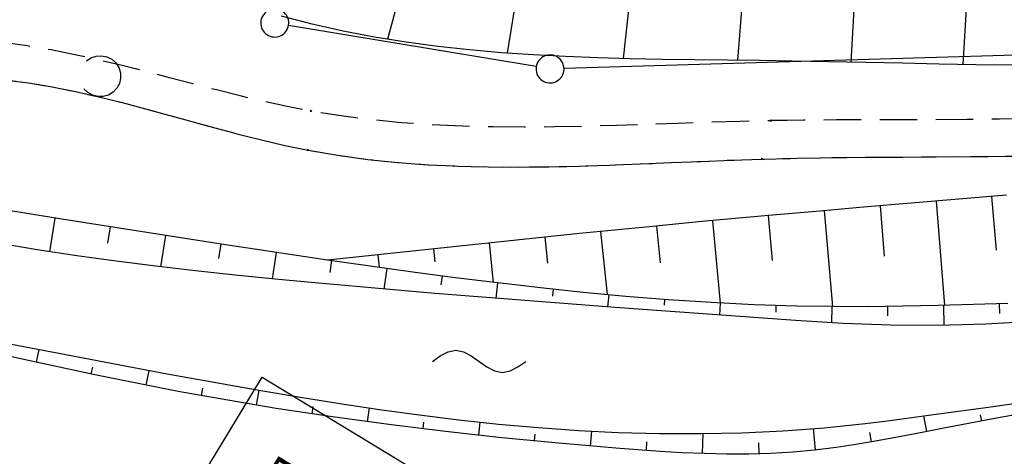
# Model space of a CAD drawing. Extents: x 509054 to 510017, y 459212 to 460305.
# Tile 57 of 63: x 509771 to 509824, y 460061 to 460085. Entities that reach past the tile are written whole.
import ezdxf

# ---------------------------------------------------------------- set-up
doc = ezdxf.new("R2010")
doc.units = 0
doc.header["$LTSCALE"] = 10
doc.header["$MEASUREMENT"] = 0
for name, pattern in [('AUSGEZOGEN', [0]), ('LT00', [0]), ('LT11', [0.3, 0.2, -0.1])]:
    doc.linetypes.add(name, pattern=pattern)
doc.layers.get('0').update_dxf_attribs({"linetype": 'LT00'})
for name, color, linetype in [('--WASSER_NUTZUNG', 180, 'Continuous'), ('BW_TEXT_B', 20, 'AUSGEZOGEN'), ('DFK_GZPKT', 250, 'LT00'), ('DFK_KATASTER', 250, 'LT00'), ('DFK_NUTZUNG', 250, 'LT00'), ('V109_BOESCH', 250, 'LT00'), ('V109_BOSCHUNG', 250, 'LT00'), ('V109_FELDWEG', 250, 'LT11'), ('V109_GRABEN', 250, 'LT00'), ('V110_BOESCH', 250, 'LT00'), ('V110_BOSCHUNG', 250, 'LT00'), ('V110_FELDWEG', 250, 'LT11'), ('V110_GRABEN', 250, 'LT00')]:
    doc.layers.add(name, color=color, linetype=linetype)
doc.styles.add('Beschrift', font='ARIAL.TTF')

# ---------------------------------------------------------------- blocks, each defined once
blk = doc.blocks.new('SYMB7010')
at = {"color": 0, "linetype": 'ByBlock'}
for points in [[(-0.031408, 0.499213), (-0.093728, 0.49134), (-0.15457, 0.475719), (-0.212975, 0.452595), (-0.268021, 0.422333), (-0.31884, 0.385411), (-0.36463, 0.342411), (-0.40467, 0.29401), (-0.438329, 0.240973), (-0.465074, 0.184136), (-0.484486, 0.124395), (-0.496256, 0.062692), (-0.5002, 0)], [(0.5002, 0), (0.496256, 0.062692), (0.484485, 0.124395), (0.465074, 0.184136), (0.438329, 0.240973), (0.40467, 0.29401), (0.36463, 0.342411), (0.31884, 0.385411), (0.268021, 0.422333), (0.212975, 0.452595), (0.15457, 0.475719), (0.093728, 0.49134), (0.031408, 0.499213), (-0.031408, 0.499213)], [(-0.5002, 0), (-0.496256, -0.062692), (-0.484486, -0.124395), (-0.465075, -0.184136), (-0.438329, -0.240973), (-0.404671, -0.29401), (-0.36463, -0.342411), (-0.31884, -0.385411), (-0.268021, -0.422333), (-0.212975, -0.452595), (-0.154571, -0.475719), (-0.093728, -0.49134), (-0.031408, -0.499213), (0.031408, -0.499213)], [(0.031408, -0.499213), (0.093728, -0.491341), (0.15457, -0.475719), (0.212975, -0.452595), (0.268021, -0.422333), (0.31884, -0.385411), (0.36463, -0.342411), (0.404671, -0.294011), (0.438329, -0.240974), (0.465075, -0.184136), (0.484486, -0.124395), (0.496256, -0.062692), (0.500201, 0)]]:
    blk.add_lwpolyline(points, dxfattribs=at)
blk = doc.blocks.new('SYMB7122')
at = {"color": 0, "linetype": 'ByBlock'}
for points in [[(-0.109975, -0.002365), (-0.106745, 0.026562), (-0.096041, 0.053629), (-0.078613, 0.076941), (-0.055681, 0.094866), (-0.028851, 0.106149), (0, 0.11)], [(0, 0.11), (0.028851, 0.106149), (0.055681, 0.094866), (0.078613, 0.076941), (0.096041, 0.053629), (0.106745, 0.026562), (0.109975, -0.002365)], [(-0.075234, -0.080249), (-0.093647, -0.057708), (-0.105504, -0.031126), (-0.109975, -0.002365)], [(0.109975, -0.002365), (0.105504, -0.031126), (0.093647, -0.057708), (0.075234, -0.080249)]]:
    blk.add_lwpolyline(points, dxfattribs=at)
blk = doc.blocks.new('SYMB7251')
at = {"color": 0, "linetype": 'ByBlock'}
for points in [[(-0.25, 0), (-0.208333, 0.028889), (-0.166667, 0.051111), (-0.125, 0.06), (-0.083333, 0.051111), (-0.041667, 0.028889), (0, 0)], [(0, 0), (0.041667, -0.028889), (0.083333, -0.051111), (0.125, -0.06), (0.166667, -0.051111), (0.208333, -0.028889), (0.25, 0)]]:
    blk.add_lwpolyline(points, dxfattribs=at)
blk = doc.blocks.new('SYMB0011')
at = {"color": 0, "linetype": 'ByBlock'}
for p, q in [((0.5, 0), (-0.5, 0)), ((0, 0.5), (0, -0.5))]:
    blk.add_line(p, q, dxfattribs=at)

msp = doc.modelspace()

# ---------------------------------------------------------------- linework, layer by layer
at = {"layer": 'DFK_KATASTER'}
for p, q in [((509798.78, 460082.333), (509785.51, 460084.546)), ((509852.931, 460083.778), (509800.27, 460082.232))]:
    msp.add_line(p, q, dxfattribs=at)
at = {"layer": 'V109_BOESCH'}
for points in [[(509824.313, 460082.411), (509822.348, 460082.437), (509820.38, 460082.473), (509818.409, 460082.515), (509816.436, 460082.559), (509814.459, 460082.6), (509812.479, 460082.635), (509810.748, 460082.658), (509809.015, 460082.678), (509807.281, 460082.698), (509805.548, 460082.723), (509803.815, 460082.758), (509802.085, 460082.806), (509800.359, 460082.873), (509798.636, 460082.964), (509796.919, 460083.081), (509795.207, 460083.231), (509793.503, 460083.416), (509791.807, 460083.643), (509790.121, 460083.915), (509788.444, 460084.236), (509786.778, 460084.612), (509785.125, 460085.046)], [(509823.981, 460075.445), (509821.431, 460075.228), (509818.88, 460075.013), (509816.329, 460074.799), (509813.778, 460074.581), (509811.228, 460074.357), (509807.85, 460074.047), (509804.474, 460073.722), (509801.099, 460073.386), (509797.724, 460073.041), (509794.35, 460072.688), (509790.977, 460072.331), (509787.604, 460071.972)]]:
    msp.add_lwpolyline(points, dxfattribs=at)
at = {"layer": 'V109_BOSCHUNG'}
for p, q in [((509793.084, 460092.199), (509790.817, 460083.797)), ((509798.523, 460091.116), (509797.224, 460083.058)), ((509804.269, 460090.357), (509803.433, 460082.767)), ((509810.114, 460089.806), (509809.574, 460082.672)), ((509816.033, 460089.442), (509815.647, 460082.576)), ((509822.037, 460089.131), (509821.638, 460082.449)), ((509823.186, 460075.377), (509823.429, 460072.505)), ((509817.218, 460074.874), (509817.436, 460072.179)), ((509820.207, 460075.125), (509820.659, 460069.539)), ((509772.986, 460074.222), (509772.704, 460072.416)), ((509811.219, 460074.356), (509811.433, 460071.947)), ((509814.219, 460074.619), (509814.655, 460069.478)), ((509775.949, 460073.751), (509775.811, 460072.868)), ((509805.227, 460073.795), (509805.419, 460071.83)), ((509808.222, 460074.081), (509808.632, 460069.669)), ((509778.913, 460073.285), (509778.651, 460071.607)), ((509799.239, 460073.197), (509799.387, 460071.81)), ((509802.231, 460073.5), (509802.577, 460070.118)), ((509781.878, 460072.827), (509781.756, 460072.049)), ((509793.271, 460072.574), (509793.347, 460071.868)), ((509796.255, 460072.888), (509796.48, 460070.773)), ((509784.84, 460072.379), (509784.628, 460070.967)), ((509790.288, 460072.258), (509790.36, 460071.578)), ((509787.804, 460071.943), (509787.714, 460071.314)), ((509790.77, 460071.521), (509790.619, 460070.419)), ((509793.74, 460071.119), (509793.678, 460070.642)), ((509796.713, 460070.745), (509796.612, 460069.921)), ((509799.689, 460070.406), (509799.65, 460070.046)), ((509802.67, 460070.109), (509802.607, 460069.459)), ((509805.653, 460069.861), (509805.629, 460069.549)), ((509808.64, 460069.668), (509808.604, 460069.02)), ((509811.629, 460069.539), (509811.616, 460069.172)), ((509814.619, 460069.479), (509814.606, 460068.602)), ((509817.61, 460069.483), (509817.612, 460068.986)), ((509820.599, 460069.538), (509820.624, 460068.48)), ((509823.586, 460069.63), (509823.609, 460069.101)), ((509771.999, 460066.497), (509772.146, 460067.177)), ((509774.936, 460065.869), (509775.013, 460066.241)), ((509777.881, 460065.271), (509778.035, 460066.061)), ((509780.836, 460064.71), (509780.907, 460065.117)), ((509783.796, 460064.195), (509783.926, 460065.004)), ((509786.765, 460063.728), (509786.822, 460064.12)), ((509789.74, 460063.306), (509789.839, 460064.054)), ((509819.709, 460062.783), (509819.553, 460063.618)), ((509822.656, 460063.346), (509822.592, 460063.688)), ((509792.72, 460062.926), (509792.763, 460063.285)), ((509795.705, 460062.585), (509795.78, 460063.292)), ((509798.692, 460062.281), (509798.728, 460062.645)), ((509801.685, 460062.01), (509801.753, 460062.805)), ((509807.699, 460061.605), (509807.729, 460062.676)), ((509813.756, 460061.798), (509813.633, 460062.944)), ((509816.75, 460062.233), (509816.667, 460062.733)), ((509804.684, 460061.771), (509804.715, 460062.232)), ((509810.733, 460061.588), (509810.712, 460062.174))]:
    msp.add_line(p, q, dxfattribs=at)
at = {"layer": 'V109_FELDWEG', "flags": 128}
for points in [[(509858.03, 460082.749), (509855.519, 460082.503), (509853.007, 460082.253), (509850.495, 460081.996), (509847.984, 460081.727), (509845.474, 460081.443), (509843.625, 460081.224), (509841.777, 460080.999), (509839.928, 460080.774), (509838.08, 460080.554), (509836.231, 460080.344), (509834.382, 460080.149), (509832.532, 460079.973), (509830.682, 460079.822), (509828.831, 460079.701), (509827.09, 460079.617), (509825.348, 460079.559), (509823.605, 460079.522), (509821.86, 460079.501), (509820.114, 460079.491), (509818.366, 460079.488), (509816.617, 460079.486), (509814.866, 460079.48), (509813.112, 460079.466), (509811.357, 460079.44), (509809.703, 460079.399), (509808.049, 460079.348), (509806.393, 460079.291), (509804.738, 460079.233), (509803.083, 460079.179), (509801.429, 460079.134), (509799.777, 460079.103), (509798.128, 460079.091), (509796.482, 460079.102), (509794.839, 460079.143), (509793.202, 460079.217), (509791.569, 460079.33), (509789.942, 460079.487), (509788.322, 460079.692), (509786.709, 460079.951), (509785.439, 460080.196), (509784.173, 460080.471), (509782.91, 460080.769), (509781.648, 460081.085), (509780.387, 460081.411), (509779.127, 460081.741), (509777.864, 460082.069), (509776.6, 460082.388), (509775.333, 460082.691), (509774.061, 460082.973), (509772.784, 460083.226), (509771.5, 460083.444), (509770.209, 460083.621), (509768.91, 460083.75), (509767.602, 460083.824), (509766.283, 460083.837), (509765.162, 460083.796), (509764.039, 460083.706), (509762.92, 460083.564), (509761.811, 460083.368), (509760.718, 460083.118), (509759.646, 460082.811), (509758.602, 460082.446), (509757.591, 460082.021), (509756.62, 460081.534), (509755.695, 460080.983), (509754.761, 460080.325), (509753.882, 460079.598), (509753.052, 460078.809), (509752.267, 460077.965), (509751.523, 460077.071), (509750.814, 460076.135), (509750.136, 460075.162), (509749.484, 460074.159), (509748.854, 460073.131), (509748.24, 460072.086), (509747.64, 460071.029), (509747.047, 460069.967), (509746.457, 460068.906), (509745.865, 460067.853), (509744.995, 460066.343), (509744.113, 460064.858), (509743.221, 460063.393), (509742.322, 460061.946), (509741.416, 460060.512), (509740.506, 460059.087), (509739.593, 460057.667), (509738.679, 460056.248), (509737.766, 460054.826), (509736.306, 460052.534), (509734.852, 460050.228), (509733.403, 460047.91), (509732.082, 460045.785)], [(509733.937, 460044.659), (509735.311, 460046.781), (509736.733, 460048.971), (509738.152, 460051.157), (509739.564, 460053.337), (509740.607, 460054.956), (509741.644, 460056.576), (509742.673, 460058.203), (509743.692, 460059.84), (509744.702, 460061.492), (509745.7, 460063.164), (509746.687, 460064.859), (509747.66, 460066.582), (509748.232, 460067.621), (509748.805, 460068.665), (509749.383, 460069.708), (509749.97, 460070.743), (509750.573, 460071.765), (509751.196, 460072.766), (509751.843, 460073.741), (509752.521, 460074.683), (509753.234, 460075.585), (509753.987, 460076.443), (509754.786, 460077.248), (509755.634, 460077.995), (509756.538, 460078.677), (509757.501, 460079.29), (509758.516, 460079.833), (509759.576, 460080.308), (509760.674, 460080.714), (509761.802, 460081.053), (509762.953, 460081.327), (509764.118, 460081.536), (509765.291, 460081.681), (509766.463, 460081.763), (509767.754, 460081.784), (509769.035, 460081.735), (509770.309, 460081.626), (509771.576, 460081.462), (509772.837, 460081.251), (509774.092, 460080.999), (509775.343, 460080.716), (509776.591, 460080.406), (509777.836, 460080.078), (509779.079, 460079.738), (509780.322, 460079.394), (509781.565, 460079.053), (509782.808, 460078.722), (509784.054, 460078.408), (509785.302, 460078.118), (509786.554, 460077.86), (509788.148, 460077.585), (509789.749, 460077.368), (509791.356, 460077.202), (509792.968, 460077.082), (509794.585, 460077.004), (509796.207, 460076.963), (509797.832, 460076.953), (509799.46, 460076.969), (509801.09, 460077.005), (509802.722, 460077.058), (509804.355, 460077.121), (509805.988, 460077.191), (509807.622, 460077.26), (509809.254, 460077.325), (509810.885, 460077.38), (509812.755, 460077.427), (509814.622, 460077.458), (509816.488, 460077.478), (509818.351, 460077.492), (509820.212, 460077.504), (509822.073, 460077.518), (509823.932, 460077.538), (509825.79, 460077.569), (509827.648, 460077.616), (509829.505, 460077.682), (509831.527, 460077.779), (509833.548, 460077.902), (509835.569, 460078.045), (509837.59, 460078.206), (509839.61, 460078.38), (509841.63, 460078.565), (509843.65, 460078.755), (509845.669, 460078.949), (509850.015, 460079.363), (509854.359, 460079.773), (509858.701, 460080.182)]]:
    msp.add_lwpolyline(points, dxfattribs=at)
at = {"layer": 'V109_GRABEN'}
for points in [[(509824.049, 460069.647), (509822.21, 460069.583), (509820.316, 460069.531), (509818.424, 460069.493), (509816.533, 460069.475), (509814.644, 460069.478), (509812.755, 460069.508), (509810.461, 460069.581), (509808.168, 460069.694), (509805.877, 460069.844), (509803.587, 460070.027), (509801.298, 460070.24), (509799.011, 460070.48), (509796.726, 460070.744), (509794.442, 460071.028), (509792.161, 460071.329), (509789.881, 460071.645), (509787.604, 460071.972), (509784.749, 460072.392), (509781.897, 460072.824), (509779.048, 460073.264), (509776.2, 460073.711), (509773.354, 460074.163), (509770.508, 460074.619)], [(509825.415, 460068.676), (509822.869, 460068.539), (509820.32, 460068.475), (509817.77, 460068.486), (509815.222, 460068.57), (509812.677, 460068.728), (509809.457, 460068.958), (509806.236, 460069.191), (509803.016, 460069.429), (509799.796, 460069.672), (509796.576, 460069.924), (509793.355, 460070.186), (509790.135, 460070.461), (509786.915, 460070.751), (509784.783, 460070.952), (509782.653, 460071.165), (509780.524, 460071.392), (509778.397, 460071.637), (509776.274, 460071.905), (509774.156, 460072.198), (509772.042, 460072.52), (509769.935, 460072.876)], [(509770.288, 460067.537), (509773.19, 460066.975), (509776.095, 460066.423), (509779.003, 460065.882), (509781.914, 460065.356), (509784.028, 460064.987), (509786.144, 460064.631), (509788.263, 460064.292), (509790.384, 460063.974), (509792.509, 460063.682), (509794.637, 460063.419), (509796.767, 460063.189), (509798.901, 460062.997), (509801.039, 460062.845), (509803.179, 460062.739), (509805.387, 460062.68), (509807.598, 460062.674), (509809.807, 460062.724), (509812.015, 460062.829), (509814.218, 460062.992), (509816.415, 460063.213), (509817.464, 460063.34), (509818.512, 460063.476), (509819.559, 460063.619), (509820.606, 460063.765), (509822.878, 460064.078), (509825.152, 460064.388)], [(509826.688, 460064.08), (509823.653, 460063.531), (509820.619, 460062.959), (509819.468, 460062.736), (509818.318, 460062.516), (509817.166, 460062.306), (509816.013, 460062.11), (509814.858, 460061.937), (509813.701, 460061.792), (509812.542, 460061.682), (509811.36, 460061.61), (509810.175, 460061.575), (509808.989, 460061.574), (509807.8, 460061.601), (509806.611, 460061.652), (509805.421, 460061.721), (509804.231, 460061.805), (509803.041, 460061.897), (509799.991, 460062.159), (509796.947, 460062.454), (509793.911, 460062.785), (509790.883, 460063.155), (509787.862, 460063.567), (509784.849, 460064.024), (509781.844, 460064.529), (509779.601, 460064.938), (509777.363, 460065.373), (509775.127, 460065.829), (509772.895, 460066.302), (509770.665, 460066.79)]]:
    msp.add_lwpolyline(points, dxfattribs=at)
at = {"layer": 'V110_BOESCH'}
for points in [[(509824.313, 460082.411), (509822.348, 460082.437), (509820.38, 460082.473), (509818.409, 460082.515), (509816.436, 460082.559), (509814.459, 460082.6), (509812.479, 460082.635), (509810.748, 460082.658), (509809.015, 460082.678), (509807.281, 460082.698), (509805.548, 460082.723), (509803.816, 460082.758), (509802.086, 460082.806), (509800.359, 460082.873), (509798.636, 460082.964), (509796.919, 460083.081), (509795.207, 460083.231), (509793.503, 460083.416), (509791.807, 460083.643), (509790.121, 460083.915), (509788.444, 460084.236), (509786.778, 460084.612), (509785.125, 460085.046)], [(509823.981, 460075.445), (509821.431, 460075.228), (509818.88, 460075.013), (509816.329, 460074.799), (509813.778, 460074.581), (509811.228, 460074.357), (509807.851, 460074.047), (509804.474, 460073.722), (509801.099, 460073.386), (509797.724, 460073.041), (509794.35, 460072.688), (509790.977, 460072.331), (509787.604, 460071.971)]]:
    msp.add_lwpolyline(points, dxfattribs=at)
at = {"layer": 'V110_BOSCHUNG'}
for p, q in [((509793.084, 460092.199), (509790.817, 460083.797)), ((509798.523, 460091.116), (509797.224, 460083.058)), ((509804.27, 460090.357), (509803.433, 460082.767)), ((509810.114, 460089.806), (509809.574, 460082.672)), ((509816.033, 460089.442), (509815.647, 460082.576)), ((509822.037, 460089.13), (509821.638, 460082.449)), ((509823.186, 460075.377), (509823.429, 460072.505)), ((509817.218, 460074.874), (509817.436, 460072.179)), ((509820.208, 460075.125), (509820.659, 460069.539)), ((509772.987, 460074.222), (509772.704, 460072.416)), ((509811.219, 460074.356), (509811.434, 460071.947)), ((509814.219, 460074.619), (509814.655, 460069.478)), ((509775.949, 460073.751), (509775.811, 460072.868)), ((509805.227, 460073.795), (509805.419, 460071.83)), ((509808.222, 460074.081), (509808.632, 460069.669)), ((509778.913, 460073.285), (509778.651, 460071.607)), ((509799.239, 460073.197), (509799.387, 460071.81)), ((509802.231, 460073.5), (509802.577, 460070.118)), ((509781.878, 460072.827), (509781.756, 460072.049)), ((509793.271, 460072.574), (509793.347, 460071.868)), ((509796.255, 460072.888), (509796.481, 460070.773)), ((509784.84, 460072.379), (509784.628, 460070.967)), ((509790.288, 460072.258), (509790.36, 460071.578)), ((509787.804, 460071.943), (509787.714, 460071.314)), ((509790.77, 460071.521), (509790.619, 460070.419)), ((509793.74, 460071.119), (509793.678, 460070.642)), ((509796.713, 460070.745), (509796.612, 460069.921)), ((509799.689, 460070.406), (509799.65, 460070.046)), ((509802.67, 460070.109), (509802.607, 460069.459)), ((509805.653, 460069.861), (509805.629, 460069.549)), ((509808.64, 460069.668), (509808.604, 460069.02)), ((509811.629, 460069.539), (509811.616, 460069.172)), ((509814.62, 460069.479), (509814.606, 460068.602)), ((509817.61, 460069.483), (509817.612, 460068.986)), ((509820.599, 460069.538), (509820.624, 460068.48)), ((509823.586, 460069.63), (509823.609, 460069.101)), ((509771.999, 460066.497), (509772.146, 460067.177)), ((509774.936, 460065.869), (509775.013, 460066.241)), ((509777.881, 460065.271), (509778.035, 460066.061)), ((509780.836, 460064.71), (509780.907, 460065.117)), ((509783.796, 460064.195), (509783.926, 460065.004)), ((509786.765, 460063.728), (509786.822, 460064.12)), ((509789.74, 460063.306), (509789.839, 460064.054)), ((509819.709, 460062.783), (509819.553, 460063.618)), ((509822.656, 460063.346), (509822.592, 460063.688)), ((509792.72, 460062.926), (509792.763, 460063.285)), ((509795.705, 460062.585), (509795.78, 460063.292)), ((509798.692, 460062.281), (509798.728, 460062.645)), ((509801.685, 460062.01), (509801.753, 460062.805)), ((509807.699, 460061.605), (509807.729, 460062.676)), ((509813.756, 460061.798), (509813.633, 460062.944)), ((509816.75, 460062.233), (509816.667, 460062.733)), ((509804.684, 460061.771), (509804.715, 460062.231)), ((509810.733, 460061.588), (509810.712, 460062.174))]:
    msp.add_line(p, q, dxfattribs=at)
at = {"layer": 'V110_FELDWEG', "flags": 128}
for points in [[(509858.031, 460082.749), (509855.519, 460082.503), (509853.007, 460082.253), (509850.495, 460081.996), (509847.984, 460081.727), (509845.474, 460081.443), (509843.625, 460081.224), (509841.777, 460080.999), (509839.928, 460080.774), (509838.08, 460080.554), (509836.231, 460080.344), (509834.382, 460080.149), (509832.532, 460079.973), (509830.682, 460079.822), (509828.831, 460079.701), (509827.09, 460079.617), (509825.348, 460079.559), (509823.605, 460079.522), (509821.86, 460079.501), (509820.114, 460079.491), (509818.366, 460079.488), (509816.617, 460079.486), (509814.866, 460079.48), (509813.112, 460079.466), (509811.357, 460079.439), (509809.703, 460079.399), (509808.049, 460079.348), (509806.393, 460079.291), (509804.738, 460079.233), (509803.083, 460079.179), (509801.429, 460079.134), (509799.777, 460079.103), (509798.128, 460079.091), (509796.482, 460079.102), (509794.84, 460079.143), (509793.202, 460079.217), (509791.569, 460079.33), (509789.942, 460079.487), (509788.322, 460079.692), (509786.709, 460079.951), (509785.439, 460080.196), (509784.173, 460080.471), (509782.91, 460080.769), (509781.648, 460081.085), (509780.387, 460081.411), (509779.127, 460081.741), (509777.864, 460082.069), (509776.6, 460082.388), (509775.333, 460082.691), (509774.061, 460082.973), (509772.784, 460083.226), (509771.5, 460083.444), (509770.209, 460083.621), (509768.91, 460083.75), (509767.602, 460083.824), (509766.283, 460083.837), (509765.162, 460083.796), (509764.039, 460083.706), (509762.92, 460083.564), (509761.811, 460083.368), (509760.718, 460083.118), (509759.646, 460082.811), (509758.602, 460082.446), (509757.591, 460082.021), (509756.62, 460081.534), (509755.695, 460080.983), (509754.762, 460080.325), (509753.882, 460079.598), (509753.052, 460078.809), (509752.267, 460077.965), (509751.523, 460077.071), (509750.814, 460076.135), (509750.136, 460075.162), (509749.484, 460074.159), (509748.854, 460073.131), (509748.241, 460072.086), (509747.64, 460071.029), (509747.047, 460069.967), (509746.457, 460068.906), (509745.865, 460067.853), (509744.995, 460066.343), (509744.113, 460064.858), (509743.221, 460063.393), (509742.322, 460061.946), (509741.416, 460060.512), (509740.506, 460059.087), (509739.593, 460057.667), (509738.679, 460056.248), (509737.766, 460054.826), (509736.306, 460052.534), (509734.852, 460050.228), (509733.403, 460047.91), (509731.958, 460045.585), (509730.516, 460043.255), (509729.077, 460040.923), (509727.214, 460037.904), (509725.353, 460034.887), (509723.491, 460031.874), (509721.625, 460028.866), (509719.754, 460025.862), (509717.875, 460022.864), (509715.986, 460019.871), (509714.086, 460016.885), (509712.727, 460014.765), (509711.364, 460012.648), (509709.999, 460010.531), (509708.636, 460008.413), (509707.277, 460006.291), (509705.926, 460004.166), (509704.584, 460002.034), (509703.256, 459999.895), (509701.943, 459997.747), (509700.649, 459995.589), (509699.376, 459993.418), (509698.128, 459991.234), (509696.957, 459989.129), (509695.809, 459987.012), (509694.68, 459984.884), (509693.567, 459982.748), (509692.467, 459980.603), (509691.377, 459978.454), (509690.294, 459976.3), (509689.215, 459974.143), (509688.138, 459971.986), (509687.059, 459969.829), (509685.976, 459967.675), (509684.884, 459965.526), (509683.094, 459962.053), (509681.279, 459958.595), (509679.439, 459955.15), (509677.578, 459951.716), (509675.697, 459948.294), (509673.798, 459944.881), (509671.883, 459941.477), (509669.954, 459938.081), (509668.014, 459934.691), (509666.063, 459931.306), (509664.105, 459927.926), (509662.141, 459924.549), (509660.172, 459921.175), (509658.202, 459917.802), (509656.233, 459914.428), (509653.041, 459908.955), (509649.855, 459903.48), (509646.673, 459898.004), (509643.493, 459892.525), (509640.317, 459887.046), (509637.141, 459881.566), (509633.967, 459876.085), (509619.14, 459850.612), (509618.753, 459849.638), (509618.374, 459848.666), (509618.009, 459847.7), (509617.667, 459846.741), (509617.356, 459845.791), (509617.082, 459844.854), (509616.853, 459843.932), (509616.677, 459843.027), (509616.561, 459842.142), (509616.513, 459841.278), (509616.54, 459840.44), (509616.65, 459839.628), (509616.85, 459838.846), (509617.173, 459838.039), (509617.6, 459837.268), (509618.123, 459836.53), (509618.734, 459835.824), (509619.422, 459835.148), (509620.18, 459834.501), (509620.999, 459833.881), (509621.87, 459833.285), (509622.784, 459832.714), (509623.732, 459832.163), (509624.705, 459831.633), (509625.695, 459831.121), (509626.693, 459830.626), (509627.69, 459830.146), (509629.388, 459829.348), (509631.059, 459828.587), (509632.705, 459827.856), (509634.329, 459827.154), (509635.932, 459826.476), (509637.518, 459825.818), (509639.088, 459825.178), (509640.645, 459824.55), (509642.191, 459823.932), (509643.727, 459823.319), (509645.257, 459822.709), (509646.782, 459822.097), (509648.306, 459821.479), (509649.829, 459820.853), (509651.354, 459820.213), (509653.414, 459819.328), (509655.481, 459818.417), (509657.557, 459817.485), (509659.639, 459816.535), (509661.729, 459815.572), (509663.825, 459814.6), (509665.928, 459813.623), (509668.037, 459812.645), (509670.151, 459811.67), (509672.272, 459810.703), (509674.398, 459809.747), (509676.528, 459808.808), (509679.373, 459807.587), (509682.227, 459806.404), (509685.091, 459805.262), (509687.965, 459804.164), (509690.849, 459803.111), (509693.745, 459802.107), (509696.654, 459801.154), (509699.574, 459800.255), (509702.508, 459799.413), (509705.456, 459798.63), (509707.632, 459798.093), (509709.815, 459797.585), (509712.005, 459797.104), (509714.2, 459796.646), (509716.401, 459796.207), (509718.607, 459795.784), (509720.818, 459795.373), (509723.031, 459794.97), (509725.248, 459794.573), (509727.468, 459794.177), (509729.689, 459793.78), (509731.912, 459793.377), (509734.135, 459792.965), (509736.359, 459792.54), (509738.582, 459792.099), (509740.805, 459791.639), (509743.025, 459791.155), (509745.244, 459790.645), (509746.946, 459790.234), (509748.647, 459789.81), (509750.346, 459789.379), (509752.044, 459788.945), (509753.742, 459788.513), (509755.439, 459788.088), (509757.136, 459787.676), (509758.833, 459787.281), (509760.53, 459786.909), (509762.228, 459786.564), (509763.926, 459786.252), (509765.625, 459785.977), (509767.325, 459785.745), (509769.027, 459785.561), (509770.729, 459785.429), (509772.434, 459785.355), (509774.184, 459785.342), (509775.936, 459785.392), (509777.689, 459785.498), (509779.443, 459785.657), (509781.198, 459785.864), (509782.953, 459786.114), (509784.708, 459786.404), (509786.463, 459786.728), (509788.217, 459787.083), (509789.97, 459787.463), (509791.722, 459787.865), (509793.472, 459788.283), (509795.221, 459788.714), (509796.967, 459789.152), (509798.71, 459789.594), (509800.45, 459790.034), (509803.329, 459790.755), (509806.199, 459791.461), (509809.063, 459792.157), (509811.922, 459792.844), (509814.777, 459793.525), (509817.629, 459794.201), (509820.48, 459794.875)], [(509819.991, 459797.379), (509817.162, 459796.603), (509814.33, 459795.827), (509811.495, 459795.053), (509808.654, 459794.28), (509805.804, 459793.511), (509802.945, 459792.744), (509800.074, 459791.981), (509798.267, 459791.506), (509796.455, 459791.037), (509794.638, 459790.578), (509792.818, 459790.135), (509790.994, 459789.712), (509789.168, 459789.313), (509787.339, 459788.943), (509785.509, 459788.606), (509783.678, 459788.306), (509781.846, 459788.049), (509780.015, 459787.839), (509778.184, 459787.681), (509776.354, 459787.578), (509774.526, 459787.535), (509772.7, 459787.557), (509771.013, 459787.638), (509769.327, 459787.773), (509767.644, 459787.958), (509765.962, 459788.189), (509764.282, 459788.46), (509762.603, 459788.766), (509760.925, 459789.103), (509759.247, 459789.466), (509757.57, 459789.851), (509755.893, 459790.252), (509754.216, 459790.665), (509752.538, 459791.085), (509750.86, 459791.508), (509749.181, 459791.927), (509747.501, 459792.34), (509745.82, 459792.741), (509743.49, 459793.27), (509741.158, 459793.771), (509738.824, 459794.248), (509736.488, 459794.704), (509734.153, 459795.145), (509731.817, 459795.573), (509729.483, 459795.993), (509727.15, 459796.409), (509724.819, 459796.825), (509722.492, 459797.245), (509720.167, 459797.672), (509717.847, 459798.111), (509715.532, 459798.566), (509713.223, 459799.04), (509710.919, 459799.538), (509708.623, 459800.064), (509706.333, 459800.621), (509703.07, 459801.479), (509699.822, 459802.408), (509696.59, 459803.405), (509693.374, 459804.467), (509690.173, 459805.592), (509686.986, 459806.777), (509683.814, 459808.02), (509680.655, 459809.318), (509677.509, 459810.669), (509675.533, 459811.546), (509673.562, 459812.439), (509671.596, 459813.344), (509669.636, 459814.258), (509667.68, 459815.177), (509665.73, 459816.096), (509663.786, 459817.012), (509661.846, 459817.921), (509659.912, 459818.819), (509657.984, 459819.703), (509656.06, 459820.569), (509654.143, 459821.412), (509652.231, 459822.229), (509650.718, 459822.857), (509649.207, 459823.471), (509647.695, 459824.073), (509646.18, 459824.67), (509644.66, 459825.263), (509643.134, 459825.859), (509641.598, 459826.46), (509640.051, 459827.07), (509638.491, 459827.695), (509636.916, 459828.338), (509635.323, 459829.002), (509633.71, 459829.693), (509632.076, 459830.414), (509630.419, 459831.169), (509628.735, 459831.963), (509627.786, 459832.424), (509626.837, 459832.9), (509625.898, 459833.392), (509624.979, 459833.902), (509624.088, 459834.433), (509623.234, 459834.985), (509622.428, 459835.561), (509621.679, 459836.161), (509620.995, 459836.789), (509620.386, 459837.445), (509619.861, 459838.13), (509619.43, 459838.848), (509619.102, 459839.599), (509618.887, 459840.366), (509618.772, 459841.163), (509618.749, 459841.988), (509618.811, 459842.837), (509618.95, 459843.707), (509619.159, 459844.596), (509619.431, 459845.5), (509619.758, 459846.415), (509620.132, 459847.34), (509620.547, 459848.271), (509620.995, 459849.204), (509621.468, 459850.137), (509621.958, 459851.067), (509622.46, 459851.991), (509622.965, 459852.905), (509623.951, 459854.674), (509624.921, 459856.397), (509625.878, 459858.08), (509626.821, 459859.727), (509627.753, 459861.34), (509628.674, 459862.924), (509629.587, 459864.484), (509630.491, 459866.022), (509631.389, 459867.544), (509632.282, 459869.052), (509633.171, 459870.552), (509634.057, 459872.046), (509634.942, 459873.54), (509635.826, 459875.036), (509636.712, 459876.539), (509638.201, 459879.082), (509639.697, 459881.653), (509641.199, 459884.249), (509642.707, 459886.866), (509644.22, 459889.503), (509645.738, 459892.157), (509647.261, 459894.824), (509648.788, 459897.501), (509650.319, 459900.187), (509651.853, 459902.878), (509653.391, 459905.57), (509654.932, 459908.263), (509656.476, 459910.952), (509658.022, 459913.634), (509659.874, 459916.834), (509661.728, 459920.023), (509663.581, 459923.203), (509665.432, 459926.375), (509667.278, 459929.542), (509669.119, 459932.706), (509670.952, 459935.869), (509672.775, 459939.031), (509674.588, 459942.197), (509676.387, 459945.366), (509678.171, 459948.542), (509679.94, 459951.726), (509681.69, 459954.92), (509683.419, 459958.126), (509685.128, 459961.347), (509686.812, 459964.583), (509687.914, 459966.734), (509689.008, 459968.891), (509690.097, 459971.053), (509691.184, 459973.216), (509692.272, 459975.381), (509693.363, 459977.543), (509694.461, 459979.703), (509695.569, 459981.857), (509696.69, 459984.005), (509697.826, 459986.144), (509698.982, 459988.272), (509700.158, 459990.388), (509701.39, 459992.542), (509702.644, 459994.684), (509703.918, 459996.813), (509705.21, 459998.933), (509706.517, 460001.044), (509707.835, 460003.148), (509709.162, 460005.246), (509710.494, 460007.341), (509711.83, 460009.434), (509713.166, 460011.527), (509714.5, 460013.62), (509715.828, 460015.717), (509717.361, 460018.156), (509718.885, 460020.6), (509720.402, 460023.048), (509721.916, 460025.498), (509723.429, 460027.949), (509724.943, 460030.401), (509726.461, 460032.851), (509727.985, 460035.298), (509729.518, 460037.742), (509731.063, 460040.182), (509732.472, 460042.386), (509733.89, 460044.586), (509735.311, 460046.781), (509736.733, 460048.971), (509738.152, 460051.157), (509739.564, 460053.337), (509740.608, 460054.956), (509741.644, 460056.576), (509742.673, 460058.203), (509743.692, 460059.84), (509744.702, 460061.492), (509745.7, 460063.164), (509746.687, 460064.859), (509747.66, 460066.582), (509748.232, 460067.621), (509748.805, 460068.665), (509749.383, 460069.708), (509749.97, 460070.743), (509750.573, 460071.765), (509751.196, 460072.766), (509751.844, 460073.741), (509752.521, 460074.683), (509753.234, 460075.585), (509753.987, 460076.443), (509754.786, 460077.248), (509755.634, 460077.995), (509756.538, 460078.677), (509757.501, 460079.29), (509758.516, 460079.833), (509759.576, 460080.308), (509760.674, 460080.714), (509761.803, 460081.053), (509762.953, 460081.327), (509764.118, 460081.536), (509765.291, 460081.681), (509766.463, 460081.763), (509767.754, 460081.784), (509769.035, 460081.735), (509770.309, 460081.626), (509771.576, 460081.462), (509772.837, 460081.251), (509774.092, 460080.999), (509775.343, 460080.716), (509776.591, 460080.406), (509777.836, 460080.078), (509779.079, 460079.738), (509780.322, 460079.394), (509781.565, 460079.053), (509782.808, 460078.722), (509784.054, 460078.408), (509785.302, 460078.118), (509786.554, 460077.86), (509788.148, 460077.585), (509789.749, 460077.368), (509791.356, 460077.202), (509792.968, 460077.082), (509794.585, 460077.004), (509796.207, 460076.963), (509797.832, 460076.953), (509799.46, 460076.968), (509801.09, 460077.005), (509802.722, 460077.058), (509804.355, 460077.121), (509805.988, 460077.19), (509807.622, 460077.26), (509809.254, 460077.325), (509810.885, 460077.38), (509812.755, 460077.427), (509814.622, 460077.458), (509816.488, 460077.478), (509818.351, 460077.492), (509820.213, 460077.504), (509822.073, 460077.518), (509823.932, 460077.538), (509825.79, 460077.569), (509827.648, 460077.616), (509829.505, 460077.682), (509831.527, 460077.779), (509833.548, 460077.902), (509835.569, 460078.045), (509837.59, 460078.206), (509839.61, 460078.38), (509841.631, 460078.565), (509843.65, 460078.755), (509845.669, 460078.949), (509850.015, 460079.363), (509854.359, 460079.773), (509858.701, 460080.182)]]:
    msp.add_lwpolyline(points, dxfattribs=at)
at = {"layer": 'V110_GRABEN'}
for points in [[(509824.049, 460069.647), (509822.21, 460069.583), (509820.316, 460069.531), (509818.424, 460069.493), (509816.533, 460069.475), (509814.644, 460069.478), (509812.755, 460069.508), (509810.461, 460069.581), (509808.168, 460069.694), (509805.877, 460069.844), (509803.587, 460070.027), (509801.298, 460070.24), (509799.011, 460070.48), (509796.726, 460070.744), (509794.442, 460071.028), (509792.161, 460071.329), (509789.881, 460071.645), (509787.604, 460071.971), (509784.749, 460072.392), (509781.897, 460072.824), (509779.048, 460073.264), (509776.2, 460073.711), (509773.354, 460074.163), (509770.508, 460074.619)], [(509825.415, 460068.676), (509822.869, 460068.539), (509820.32, 460068.475), (509817.77, 460068.486), (509815.222, 460068.57), (509812.677, 460068.728), (509809.457, 460068.958), (509806.236, 460069.191), (509803.016, 460069.429), (509799.796, 460069.672), (509796.576, 460069.924), (509793.355, 460070.186), (509790.135, 460070.461), (509786.915, 460070.751), (509784.783, 460070.952), (509782.653, 460071.165), (509780.524, 460071.392), (509778.397, 460071.637), (509776.274, 460071.905), (509774.156, 460072.198), (509772.042, 460072.52), (509769.935, 460072.876)], [(509770.289, 460067.537), (509773.19, 460066.975), (509776.095, 460066.423), (509779.003, 460065.882), (509781.915, 460065.356), (509784.028, 460064.987), (509786.144, 460064.631), (509788.263, 460064.292), (509790.384, 460063.974), (509792.509, 460063.682), (509794.637, 460063.419), (509796.768, 460063.189), (509798.901, 460062.997), (509801.039, 460062.845), (509803.179, 460062.739), (509805.387, 460062.68), (509807.598, 460062.674), (509809.807, 460062.724), (509812.015, 460062.829), (509814.218, 460062.992), (509816.415, 460063.213), (509817.464, 460063.34), (509818.512, 460063.476), (509819.559, 460063.619), (509820.606, 460063.765), (509822.878, 460064.078), (509825.152, 460064.388)], [(509826.688, 460064.08), (509823.653, 460063.531), (509820.619, 460062.959), (509819.468, 460062.736), (509818.318, 460062.516), (509817.166, 460062.306), (509816.013, 460062.11), (509814.858, 460061.937), (509813.702, 460061.792), (509812.542, 460061.682), (509811.36, 460061.61), (509810.175, 460061.575), (509808.989, 460061.574), (509807.8, 460061.601), (509806.611, 460061.652), (509805.421, 460061.721), (509804.231, 460061.805), (509803.041, 460061.897), (509799.991, 460062.159), (509796.947, 460062.454), (509793.912, 460062.785), (509790.883, 460063.155), (509787.862, 460063.567), (509784.849, 460064.024), (509781.844, 460064.529), (509779.601, 460064.938), (509777.363, 460065.373), (509775.127, 460065.829), (509772.895, 460066.302), (509770.665, 460066.79)]]:
    msp.add_lwpolyline(points, dxfattribs=at)

# ---------------------------------------------------------------- block references
at = {"layer": '--WASSER_NUTZUNG', "xscale": 9.999999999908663, "yscale": 10.0000000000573, "zscale": 10}
msp.add_blockref('SYMB7251', (509795.72, 460066.545), dxfattribs=at)
at = {"layer": 'DFK_GZPKT', "xscale": 1.500000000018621, "yscale": 1.5, "zscale": 1.5, "rotation": 264.7377099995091}
for p in [(509784.77, 460084.67), (509799.52, 460082.21)]:
    msp.add_blockref('SYMB7010', p, dxfattribs=at)
at = {"layer": 'DFK_NUTZUNG', "xscale": 10.00000000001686, "yscale": 10, "zscale": 10, "rotation": 264.7377100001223}
msp.add_blockref('SYMB7122', (509775.41, 460081.82), dxfattribs=at)
at = {"layer": 'V109_FELDWEG', "xscale": 0.1000000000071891, "yscale": 0.09999999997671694, "zscale": 0.1, "rotation": 238.7303999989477}
for p in [(509786.709, 460079.951), (509811.356, 460079.439), (509786.554, 460077.86), (509810.885, 460077.38)]:
    msp.add_blockref('SYMB0011', p, dxfattribs=at)
at = {"layer": 'V110_FELDWEG', "xscale": 0.09999999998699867, "yscale": 0.09999999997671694, "zscale": 0.1, "rotation": 240.5924999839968}
for p in [(509786.709, 460079.951), (509811.357, 460079.439), (509786.554, 460077.86), (509810.885, 460077.38)]:
    msp.add_blockref('SYMB0011', p, dxfattribs=at)

# ---------------------------------------------------------------- next in the draw order: texts
at = {"layer": 'BW_TEXT_B', "insert": (509810.412, 460046.256), "char_height": 2, "width": 37.55462, "attachment_point": 1, "rotation": 238.7304, "style": 'Beschrift', "bg_fill": 3, "box_fill_scale": 1.5, "bg_fill_color": 256, "bg_fill_transparency": 0}
msp.add_mtext('\\pt20;{\\Funir_o|c0;\\H1.75x;6738760\\fArial|b0|i0|c238|p34;\\H0.5714x;\\P\\ptz;\\H1.75x;BW N_93_B1\\fArial|b0|i0|c0|p34;65c\\fArial|b0|i0|c238|p34;\\W0.8;\\P\\H0.3714x;\\W1;\\P\\fArial|b0|i0|c0|p34;\\H1.924x;Plattendurchlaß\\fArial|b0|i0|c238|p34;\\W0.9;\\P\\H0.1999x;\\W1;\\P\\pt8,20;\\H3.602x;K\\fArial|b0|i0|c0|p34;m^I^I\\fArial|b0|i0|c238|p34;1\\fArial|b0|i0|c0|p34;65.786\\fArial|b0|i0|c238|p34;\\PBw.Wi\\fArial|b0|i0|c0|p34;.^I^I100.00\\fArial|b0|i0|c238|p34; gon\\PL.W.^I\\fArial|b0|i0|c0|p34;                 3.00 \\fArial|b0|i0|c238|p34;m\\P\\fArial|b0|i0|c0|p34;L.H.^I                 1.25 m}', dxfattribs=at)

# ---------------------------------------------------------------- next in the draw order: linework, layer by layer
at = {"layer": 'BW_TEXT_B'}
msp.add_lwpolyline([(509814.412, 460047.279), (509792.058, 460010.469), (509761.738, 460028.882), (509784.092, 460065.691)], close=True, dxfattribs=at)

doc.saveas('drawing.dxf')
